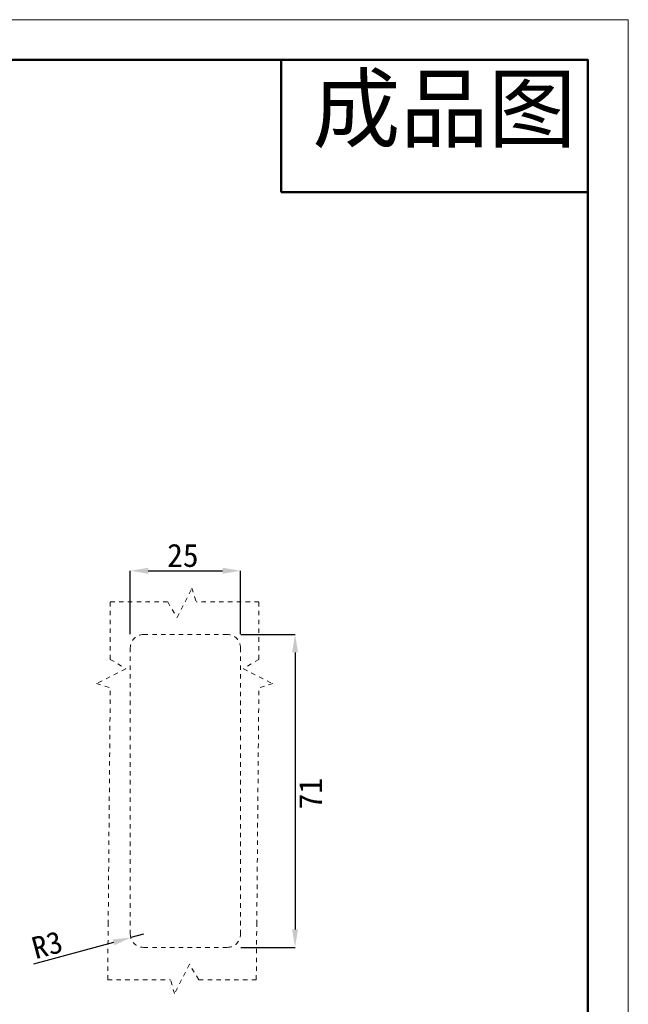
# Model space of a CAD drawing. Header units: millimetres. Extents: x 1140 to 1683, y 113 to 497.
# Tile 11 of 11: x 1545 to 1683, y 274 to 497. Entities that reach past the tile are written whole.
import ezdxf

# ---------------------------------------------------------------- set-up
doc = ezdxf.new("R2010")
doc.units = ezdxf.units.MM
doc.header["$PDSIZE"] = -1
doc.linetypes.add('虚线', pattern=[2, 1, -1])
for name, color, linetype, lineweight in [('尺寸线层', 3, 'Continuous', 18), ('粗实线层', 7, 'Continuous', 50), ('细实线层', 3, 'Continuous', 18), ('虚线层', 6, '虚线', 18)]:
    doc.layers.add(name, color=color, linetype=linetype, lineweight=lineweight)
doc.styles.add('SLDTEXTSTYLE0', font='txt', dxfattribs={"width": 0.7})
doc.styles.add('TEXTSTYLE_2', font='arial.ttf')
doc.dimstyles.new('SLDDIMSTYLE0', dxfattribs={"dimtxt": 3.5, "dimasz": 4.08, "dimexe": 0, "dimexo": 0.0625, "dimgap": 0.875, "dimtad": 2, "dimlfac": 2, "dimrnd": 1e-09, "dimzin": 12, "dimdsep": 46, "dimtxsty": 'SLDTEXTSTYLE0', "dimsah": 1, "dimcen": 0.09, "dimadec": 0, "dimazin": 3, "dimtfac": 1, "dimtmove": 0, "dimatfit": 0, "dimfxl": 1, "dimfrac": 2, "dimtolj": 1, "dimtzin": 12, "dimarcsym": 0})

# ---------------------------------------------------------------- blocks, each defined once
blk = doc.blocks.new('_D')
at = {"layer": 'Defpoints', "color": 0, "transparency": 16777216}
for p in [(1594.96, 372.04), (1569.96, 357.57), (1594.96, 357.57)]:
    blk.add_point(p, dxfattribs=at)
at = {"layer": '尺寸线层', "color": 0, "lineweight": -2, "transparency": 16777216}
for p, q in [((1569.96, 357.63), (1569.96, 372.04)), ((1574.04, 372.04), (1590.88, 372.04)), ((1594.96, 357.63), (1594.96, 372.04))]:
    blk.add_line(p, q, dxfattribs=at)
at = {"layer": '尺寸线层', "color": 0, "transparency": 16777216}
for points in [[(1574.04, 372.72), (1574.04, 371.36), (1569.96, 372.04)], [(1590.88, 372.72), (1590.88, 371.36), (1594.96, 372.04)]]:
    blk.add_solid(points, dxfattribs=at)
at = {"layer": '尺寸线层', "color": 0, "transparency": 16777216, "insert": (1581.88, 378.16), "char_height": 3.5, "attachment_point": 2}
blk.add_mtext('\\A1;{\\fSimSun|b1|i0|c134|p2;\\H1.5x;25}', dxfattribs=at)
blk = doc.blocks.new('_D_1')
at = {"layer": 'Defpoints', "color": 0, "transparency": 16777216}
for p in [(1594.96, 357.57), (1594.96, 286.57), (1607.32, 286.57)]:
    blk.add_point(p, dxfattribs=at)
at = {"layer": '尺寸线层', "color": 0, "lineweight": -2, "transparency": 16777216}
for p, q in [((1595.02, 357.57), (1607.32, 357.57)), ((1607.32, 353.49), (1607.32, 290.65)), ((1595.02, 286.57), (1607.32, 286.57))]:
    blk.add_line(p, q, dxfattribs=at)
at = {"layer": '尺寸线层', "color": 0, "transparency": 16777216}
for points in [[(1606.64, 353.49), (1608, 353.49), (1607.32, 357.57)], [(1606.64, 290.65), (1608, 290.65), (1607.32, 286.57)]]:
    blk.add_solid(points, dxfattribs=at)
at = {"layer": '尺寸线层', "color": 0, "transparency": 16777216, "insert": (1608.2, 321.48), "char_height": 3.5, "attachment_point": 2, "rotation": 90}
blk.add_mtext('\\A1;{\\fSimSun|b1|i0|c134|p2;\\H1.5x;71}', dxfattribs=at)
blk = doc.blocks.new('*D19')
at = {"layer": 'Defpoints', "color": 0, "transparency": 16777216}
for p in [(1570.06, 288.78), (1572.96, 289.57)]:
    blk.add_point(p, dxfattribs=at)
at = {"layer": '尺寸线层', "color": 0, "lineweight": -2, "transparency": 16777216}
for p, q in [((1572.96, 289.57), (1570.06, 288.78)), ((1566.12, 287.71), (1548.02, 282.79))]:
    blk.add_line(p, q, dxfattribs=at)
at = {"layer": '尺寸线层', "color": 0, "transparency": 16777216}
blk.add_solid([(1565.95, 288.37), (1566.3, 287.05), (1570.06, 288.78)], dxfattribs=at)
at = {"layer": '尺寸线层', "color": 0, "transparency": 16777216, "insert": (1551.11, 287.13), "char_height": 3.5, "attachment_point": 5, "rotation": 15.2027}
blk.add_mtext('\\A1;{\\H1.42857x;R3}', dxfattribs=at)

msp = doc.modelspace()

# ---------------------------------------------------------------- linework, layer by layer
at = {"layer": '粗实线层'}
for p, q in [((1604.19, 487.961), (1604.19, 457.961)), ((1604.19, 457.961), (1673.75, 457.961))]:
    msp.add_line(p, q, dxfattribs=at)
msp.add_lwpolyline([(1172.685, 487.961), (1673.75, 487.961), (1673.75, 120.095), (1172.685, 120.095)], close=True, dxfattribs=at)
at = {"layer": '细实线层'}
msp.add_lwpolyline([(1140.107, 497.099), (1682.888, 497.099), (1682.888, 113.315), (1140.107, 113.315)], close=True, dxfattribs=at)
at = {"layer": '虚线层'}
for p, q in [((1580.564, 361.45), (1583.941, 368.114)), ((1583.941, 368.114), (1584.892, 364.953)), ((1565.414, 364.953), (1578.431, 364.953)), ((1565.414, 351.936), (1565.414, 364.953)), ((1578.431, 364.953), (1580.564, 361.45)), ((1599.11, 364.953), (1584.892, 364.953)), ((1599.11, 351.936), (1599.11, 364.953)), ((1572.956, 357.566), (1591.956, 357.566)), ((1569.956, 354.566), (1569.956, 289.566)), ((1594.956, 354.566), (1594.956, 289.566)), ((1565.414, 351.936), (1568.917, 349.803)), ((1599.11, 351.936), (1595.607, 349.803)), ((1568.917, 349.803), (1562.253, 346.426)), ((1595.607, 349.803), (1602.271, 346.426)), ((1562.253, 346.426), (1565.414, 345.475)), ((1602.271, 346.426), (1599.11, 345.475)), ((1564.939, 291.813), (1565.414, 345.475)), ((1598.635, 291.813), (1599.11, 345.475)), ((1564.827, 279.234), (1564.939, 291.813)), ((1598.523, 279.234), (1598.635, 291.813)), ((1572.956, 286.566), (1591.956, 286.566)), ((1583.373, 282.737), (1579.997, 276.072)), ((1585.506, 279.234), (1583.373, 282.737)), ((1564.827, 279.234), (1579.045, 279.234)), ((1579.997, 276.072), (1579.045, 279.234)), ((1585.506, 279.234), (1598.523, 279.234))]:
    msp.add_line(p, q, dxfattribs=at)
for centre, start, end in [((1572.956, 354.566), 90, 180), ((1591.956, 354.566), 0, 90), ((1572.956, 289.566), 180, 270), ((1591.956, 289.566), 270, 0)]:
    msp.add_arc(centre, 3, start, end, dxfattribs=at)

# ---------------------------------------------------------------- texts
at = {"color": 3, "linetype": 'Continuous', "insert": (1611.242, 484.255), "char_height": 14.6204, "width": 64.24962, "attachment_point": 1, "line_spacing_factor": 0.9, "style": 'TEXTSTYLE_2'}
msp.add_mtext('成品图', dxfattribs=at)

# ---------------------------------------------------------------- dimensions: what is measured, and where the dimension line sits
at = {"layer": '尺寸线层'}
dim = msp.add_linear_dim(base=(1594.956, 372.035), p1=(1569.956, 357.566), p2=(1594.956, 357.566), text='{\\fSimSun|b1|i0|c134|p2;\\H1.5x;<>}', dimstyle='SLDDIMSTYLE0', override={"dimlfac": 1, "dimtxsty": 'Standard'}, dxfattribs=at)
dim.commit()
dim.dimension.update_dxf_attribs({"geometry": '_D', "text_midpoint": (1581.88, 372.035), "dimtype": 160})
dim = msp.add_linear_dim(base=(1607.321, 286.566), p1=(1594.956, 357.566), p2=(1594.956, 286.566), angle=90, text='{\\fSimSun|b1|i0|c134|p2;\\H1.5x;<>}', dimstyle='SLDDIMSTYLE0', override={"dimlfac": 1, "dimtxsty": 'Standard'}, dxfattribs=at)
dim.commit()
dim.dimension.update_dxf_attribs({"geometry": '_D_1', "text_midpoint": (1607.321, 321.48), "dimtype": 160})
dim = msp.add_radius_dim(center=(1572.956, 289.566), mpoint=(1570.061, 288.78), text='{\\H1.42857x;<>}', dimstyle='SLDDIMSTYLE0', override={"dimlfac": 1, "dimtxsty": 'Standard'}, dxfattribs=at)
dim.commit()
dim.dimension.update_dxf_attribs({"geometry": '*D19', "text_midpoint": (1551.992, 283.87), "dimtype": 164})

doc.saveas('drawing.dxf')
